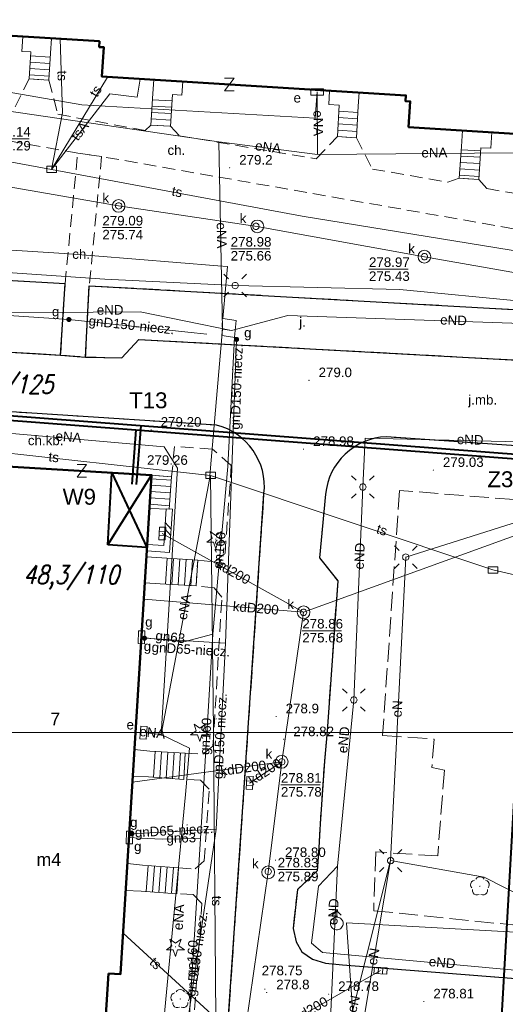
# Model space of a CAD drawing. Extents: x 0 to 6569664, y 0 to 5584502.
# Tile 34 of 64: x 6568507 to 6568546, y 5583979 to 5584056. Entities that reach past the tile are written whole.
import ezdxf
from ezdxf.enums import TextEntityAlignment as Align

# ---------------------------------------------------------------- set-up
doc = ezdxf.new("R2010")
doc.units = 0
doc.header["$PDSIZE"] = 0.75
for name, pattern in [('GAK', [3.5, 2, -0.7, 0.1, -0.7]), ('PRZER2-1', [1.5, 1, -0.5]), ('PRZER3-1', [2, 1.5, -0.5])]:
    doc.linetypes.add(name, pattern=pattern)
doc.layers.get('0').update_dxf_attribs({"linetype": 'CONTINUOUS'})
doc.layers.get('Defpoints').update_dxf_attribs({"linetype": 'CONTINUOUS'})
for name, color, linetype, lineweight in [('alarm', 51, 'CONTINUOUS', 50), ('EGBS', 7, 'CONTINUOUS', 18), ('EGBU', 7, 'CONTINUOUS', 50), ('EGBU_O', 7, 'CONTINUOUS', 50), ('GEPADR_O', 7, 'CONTINUOUS', 18), ('GEPPHC', 7, 'CONTINUOUS', 18), ('GUPPRZ_O', 7, 'CONTINUOUS', 18), ('OTDN', 7, 'CONTINUOUS', 18), ('OTKC', 7, 'CONTINUOUS', 18), ('OTKC_O', 7, 'CONTINUOUS', 18), ('OTKJ', 7, 'CONTINUOUS', 18), ('OTKJ_O', 7, 'CONTINUOUS', 18), ('OTKK', 7, 'CONTINUOUS', 25), ('OTRN', 7, 'CONTINUOUS', 13), ('OTRN_O', 7, 'CONTINUOUS', 13), ('OTRS', 7, 'CONTINUOUS', 13), ('OTRS_O', 7, 'CONTINUOUS', 13), ('ramka sekcji', 7, 'CONTINUOUS', 18), ('siec', 7, 'GAK', 70), ('SUEO', 7, 'CONTINUOUS', 18), ('SUPK', 7, 'CONTINUOUS', 18), ('SUPW', 7, 'CONTINUOUS', 18), ('SUPW_O', 7, 'CONTINUOUS', 18)]:
    doc.layers.add(name, color=color, linetype=linetype, lineweight=lineweight)
for name, color, linetype, lineweight, true_color in [('OTZG', 7, 'CONTINUOUS', 18, 0x008000), ('OTZL', 7, 'CONTINUOUS', 18, 0x008000), ('SUEP', 1, 'CONTINUOUS', 18, 0xff0000), ('SUEP_O', 1, 'CONTINUOUS', 18, 0xff0000), ('SUES', 1, 'CONTINUOUS', 18, 0xff0000), ('SUES_O', 1, 'CONTINUOUS', 18, 0xff0000), ('SUGP', 7, 'CONTINUOUS', 18, 0xbfbf00), ('SUGP_O', 7, 'CONTINUOUS', 18, 0xbfbf00), ('SUGS', 7, 'CONTINUOUS', 18, 0xbfbf00), ('SUGS_O', 7, 'CONTINUOUS', 18, 0xbfbf00), ('SUGU', 7, 'CONTINUOUS', 18, 0xbfbf00), ('SUGU_O', 7, 'CONTINUOUS', 18, 0xbfbf00), ('SUGW', 7, 'CONTINUOUS', 18, 0xbfbf00), ('SUGW_O', 7, 'CONTINUOUS', 18, 0xbfbf00), ('SUKK', 7, 'CONTINUOUS', 18, 0x803300), ('SUKP', 7, 'CONTINUOUS', 18, 0x803300), ('SUKP_O', 7, 'CONTINUOUS', 18, 0x803300), ('SUTP', 7, 'CONTINUOUS', 18, 0xff9100), ('SUTP_O', 7, 'CONTINUOUS', 18, 0xff9100), ('SUWH', 5, 'CONTINUOUS', 18, 0x0000ff), ('SUWP', 5, 'CONTINUOUS', 18, 0x0000ff)]:
    doc.layers.add(name, color=color, linetype=linetype, lineweight=lineweight, true_color=true_color)
doc.styles.add('Arial', font='arial.ttf')
doc.styles.add('GEO-INFO', font='arial.ttf')
doc.styles.add('UZBROJENIE', font='SIMPLEX.shx', dxfattribs={"width": 0.8, "oblique": 15.00003, "height": 0.9})
doc.dimstyles.get("Standard").update_dxf_attribs({"dimtxt": 0.18, "dimasz": 0.18, "dimexe": 0.18, "dimexo": 0.0625, "dimgap": 0.09, "dimtad": 0, "dimtih": 1, "dimtoh": 1, "dimdec": 4, "dimzin": 0, "dimdsep": 46, "dimtxsty": 'Standard', "dimcen": 0.09, "dimadec": 0, "dimazin": 0, "dimtfac": 1, "dimtdec": 4, "dimtofl": 0, "dimtmove": 0, "dimatfit": 3, "dimfxl": 0, "dimtolj": 1, "dimtzin": 0, "dimarcsym": 0})

# ---------------------------------------------------------------- blocks, each defined once
blk = doc.blocks.new('D_GSPRDL1')
blk.add_hatch(color=0).paths.add_polyline_path([(0, -0.045), (0.013906, -0.042798), (0.02645, -0.036406), (0.036406, -0.02645), (0.042798, -0.013906), (0.045, 0), (0.042798, 0.013906), (0.036406, 0.02645), (0.02645, 0.036406), (0.013906, 0.042798), (0, 0.045), (-0.013906, 0.042798), (-0.02645, 0.036406), (-0.036406, 0.02645), (-0.042798, 0.013906), (-0.045, 0), (-0.042798, -0.013906), (-0.036406, -0.02645), (-0.02645, -0.036406), (-0.013906, -0.042798)])
at = {"color": 0}
for points in [[(-0.635969, -0.134326), (-0.70458, -0.024001), (-0.731429, 0.103115), (-0.713292, 0.231763), (-0.652348, 0.346501), (-0.55591, 0.433559), (-0.435555, 0.482485)], [(-0.324277, 0.563333), (-0.240553, 0.662679), (-0.127956, 0.727494), (0, 0.75), (0.127956, 0.727494), (0.240553, 0.662679), (0.324277, 0.563333)], [(0.435555, 0.482485), (0.55591, 0.433559), (0.652348, 0.346501), (0.713292, 0.231763), (0.731429, 0.103115), (0.70458, -0.024001), (0.635969, -0.134326)], [(-0.068773, -0.646351), (-0.194901, -0.677512), (-0.324092, -0.663766), (-0.440839, -0.606763), (-0.531129, -0.513345), (-0.584125, -0.394725), (-0.593465, -0.265141)], [(0.593465, -0.265141), (0.584125, -0.394725), (0.531129, -0.513345), (0.440839, -0.606763), (0.324092, -0.663766), (0.194901, -0.677512), (0.068773, -0.646351)]]:
    blk.add_lwpolyline(points, dxfattribs=at)
blk = doc.blocks.new('D_GSPRDI1')
blk.add_hatch(color=0).paths.add_polyline_path([(0, -0.045), (0.013906, -0.042798), (0.02645, -0.036406), (0.036406, -0.02645), (0.042798, -0.013906), (0.045, 0), (0.042798, 0.013906), (0.036406, 0.02645), (0.02645, 0.036406), (0.013906, 0.042798), (0, 0.045), (-0.013906, 0.042798), (-0.02645, 0.036406), (-0.036406, 0.02645), (-0.042798, 0.013906), (-0.045, 0), (-0.042798, -0.013906), (-0.036406, -0.02645), (-0.02645, -0.036406), (-0.013906, -0.042798)])
at = {"color": 0}
blk.add_lwpolyline([(0.272471, 0.088531), (0.713338, -0.231778), (0.168396, -0.231778), (0, -0.750048), (-0.168396, -0.231778), (-0.713338, -0.231778), (-0.272471, 0.088531), (-0.440867, 0.606801), (0, 0.286493), (0.440867, 0.606801)], close=True, dxfattribs=at)
blk = doc.blocks.new('D_GSPWPN1')
blk.add_hatch(color=0).paths.add_polyline_path([(-0.045, 0), (-0.043467, -0.011647), (-0.038971, -0.0225), (-0.03182, -0.03182), (-0.0225, -0.038971), (-0.011647, -0.043467), (0, -0.045), (0.011647, -0.043467), (0.0225, -0.038971), (0.03182, -0.03182), (0.038971, -0.0225), (0.043467, -0.011647), (0.045, 0), (0.043467, 0.011647), (0.038971, 0.0225), (0.03182, 0.03182), (0.0225, 0.038971), (0.011647, 0.043467), (0, 0.045), (-0.011647, 0.043467), (-0.0225, 0.038971), (-0.03182, 0.03182), (-0.038971, 0.0225), (-0.043467, 0.011647)])
blk = doc.blocks.new('D_GSPWPS1')
blk.add_hatch(color=0).paths.add_polyline_path([(-0.045, 0), (-0.043467, -0.011647), (-0.038971, -0.0225), (-0.03182, -0.03182), (-0.0225, -0.038971), (-0.011647, -0.043467), (0, -0.045), (0.011647, -0.043467), (0.0225, -0.038971), (0.03182, -0.03182), (0.038971, -0.0225), (0.043467, -0.011647), (0.045, 0), (0.043467, 0.011647), (0.038971, 0.0225), (0.03182, 0.03182), (0.0225, 0.038971), (0.011647, 0.043467), (0, 0.045), (-0.011647, 0.043467), (-0.0225, 0.038971), (-0.03182, 0.03182), (-0.038971, 0.0225), (-0.043467, 0.011647)])
blk = doc.blocks.new('D_GUPIKP1_3')
at = {"color": 0}
blk.add_lwpolyline([(0.375, -0.25), (-0.375, -0.25), (-0.375, 0.25), (0.375, 0.25)], close=True, dxfattribs=at)
blk = doc.blocks.new('D_GUPESE1')
at = {"color": 0}
blk.add_lwpolyline([(-0.5, -0.25), (-0.5, 0.25), (0.5, 0.25), (0.5, -0.25)], close=True, dxfattribs=at)
blk = doc.blocks.new('D_GUPIWZ1_1')
at = {"color": 0}
blk.add_lwpolyline([(0, 0.25), (0.064705, 0.241481), (0.125, 0.216506), (0.176777, 0.176777), (0.216506, 0.125), (0.241481, 0.064705), (0.25, 0), (0.241481, -0.064705), (0.216506, -0.125), (0.176777, -0.176777), (0.125, -0.216506), (0.064705, -0.241481), (0, -0.25), (-0.064705, -0.241481), (-0.125, -0.216506), (-0.176777, -0.176777), (-0.216506, -0.125), (-0.241481, -0.064705), (-0.25, 0), (-0.241481, 0.064705), (-0.216506, 0.125), (-0.176777, 0.176777), (-0.125, 0.216506), (-0.064705, 0.241481)], close=True, dxfattribs=at)
blk = doc.blocks.new('D_GUPKKS1')
at = {"color": 0}
blk.add_lwpolyline([(0.5, -0.25), (-0.5, -0.25), (-0.5, 0.25), (0.5, 0.25)], close=True, dxfattribs=at)
for points in [[(-0.175, -0.25), (-0.175, 0.25)], [(0.175, -0.25), (0.175, 0.25)]]:
    blk.add_lwpolyline(points, dxfattribs=at)
blk = doc.blocks.new('D_GUPWDT1')
at = {"color": 0}
for points in [[(-0.353553, 0.646447), (0, 1), (0.353553, 0.646447)], [(0, 0.5), (0, 1)]]:
    blk.add_lwpolyline(points, dxfattribs=at)
blk.add_lwpolyline([(0, 0.5), (0.086824, 0.492404), (0.17101, 0.469846), (0.25, 0.433013), (0.321394, 0.383022), (0.383022, 0.321394), (0.433013, 0.25), (0.469846, 0.17101), (0.492404, 0.086824), (0.5, 0), (0.492404, -0.086824), (0.469846, -0.17101), (0.433013, -0.25), (0.377875, -0.32743), (0.309079, -0.393027), (0.229113, -0.444418), (0.140866, -0.479746), (0.047528, -0.497736), (-0.047528, -0.497736), (-0.140866, -0.479746), (-0.229113, -0.444418), (-0.309079, -0.393027), (-0.377875, -0.32743), (-0.433013, -0.25), (-0.4725, -0.163534), (-0.494911, -0.071157), (-0.499434, 0.023791), (-0.485906, 0.117879), (-0.454816, 0.207708), (-0.407288, 0.290028), (-0.34504, 0.361867), (-0.27032, 0.420627), (-0.185831, 0.464184), (-0.094626, 0.490964)], close=True, dxfattribs=at)
blk = doc.blocks.new('D_GUPGSG1')
at = {"color": 0}
blk.add_lwpolyline([(-0.5, -0.25), (-0.5, 0.25), (0.5, 0.25), (0.5, -0.25)], close=True, dxfattribs=at)
blk = doc.blocks.new('D_GUPGZA1')
blk.add_hatch(color=0).paths.add_polyline_path([(-0.2, 0), (-0.193185, -0.051764), (-0.173205, -0.1), (-0.141421, -0.141421), (-0.1, -0.173205), (-0.051764, -0.193185), (0, -0.2), (0.051764, -0.193185), (0.1, -0.173205), (0.141421, -0.141421), (0.173205, -0.1), (0.193185, -0.051764), (0.2, 0), (0.193185, 0.051764), (0.173205, 0.1), (0.141421, 0.141421), (0.1, 0.173205), (0.051764, 0.193185), (0, 0.2), (-0.051764, 0.193185), (-0.1, 0.173205), (-0.141421, 0.141421), (-0.173205, 0.1), (-0.193185, 0.051764)])
blk = doc.blocks.new('D_GUPGUT1')
blk.add_hatch(color=0).paths.add_polyline_path([(-0.2, 0), (-0.193185, -0.051764), (-0.173205, -0.1), (-0.141421, -0.141421), (-0.1, -0.173205), (-0.051764, -0.193185), (0, -0.2), (0.051764, -0.193185), (0.1, -0.173205), (0.141421, -0.141421), (0.173205, -0.1), (0.193185, -0.051764), (0.2, 0), (0.193185, 0.051764), (0.173205, 0.1), (0.141421, 0.141421), (0.1, 0.173205), (0.051764, 0.193185), (0, 0.2), (-0.051764, 0.193185), (-0.1, 0.173205), (-0.141421, 0.141421), (-0.173205, 0.1), (-0.193185, 0.051764)])
blk = doc.blocks.new('D_GEPPHC1')
at = {"color": 0}
blk.add_lwpolyline([(-0.375, 0.5), (0.375, 0.5), (-0.375, -0.5), (0.375, -0.5)], dxfattribs=at)
blk = doc.blocks.new('D_ODTN_1')
at = {"color": 0}
for points in [[(-0.5, -0.25), (0, 0.25)], [(0, -0.25), (0.5, 0.25)]]:
    blk.add_lwpolyline(points, dxfattribs=at)
blk = doc.blocks.new('D_GSLDSO2')
at = {"color": 0}
blk.add_lwpolyline([(0, 0.25), (0, -0.25)], dxfattribs=at)
blk = doc.blocks.new('D_GUPELA2')
blk.add_hatch(color=0).paths.add_polyline_path([(-0.001087, 0.044987), (0.011881, 0.043403), (0.021281, 0.03965), (0.030065, 0.033482), (0.038133, 0.023893), (0.043117, 0.012881), (0.044986, 0.001113), (0.044323, -0.007777), (0.040557, -0.019497), (0.033417, -0.030138), (0.024849, -0.037517), (0.013788, -0.042836), (0.002013, -0.044955), (-0.00982, -0.043916), (-0.020466, -0.040077), (-0.029541, -0.033946), (-0.036867, -0.025804), (-0.04187, -0.01649), (-0.04461, -0.005909), (-0.044532, 0.006476), (-0.041285, 0.017903), (-0.034764, 0.028574), (-0.024479, 0.03776), (-0.013449, 0.042943)])
at = {"color": 0}
for points in [[(-0.883883, 0.883883), (-0.53033, 0.53033)], [(0.883883, 0.883883), (0.53033, 0.53033)], [(-0.883883, -0.883883), (-0.53033, -0.53033)], [(0.883883, -0.883883), (0.53033, -0.53033)]]:
    blk.add_lwpolyline(points, dxfattribs=at)
blk = doc.blocks.new('D_GUPELA1')
at = {"color": 0}
blk.add_lwpolyline([(0, 0.25), (0.064705, 0.241481), (0.125, 0.216506), (0.176777, 0.176777), (0.216506, 0.125), (0.241481, 0.064705), (0.25, 0), (0.241481, -0.064705), (0.216506, -0.125), (0.176777, -0.176777), (0.125, -0.216506), (0.064705, -0.241481), (0, -0.25), (-0.064705, -0.241481), (-0.125, -0.216506), (-0.176777, -0.176777), (-0.216506, -0.125), (-0.241481, -0.064705), (-0.25, 0), (-0.241481, 0.064705), (-0.216506, 0.125), (-0.176777, 0.176777), (-0.125, 0.216506), (-0.064705, 0.241481)], close=True, dxfattribs=at)
blk = doc.blocks.new('*D45')
at = {"layer": 'Defpoints', "color": 0}
for p in [(6568647.5, 5584150), (6568650, 5584150), (0, 0)]:
    blk.add_point(p, dxfattribs=at)
at = {"layer": 'ramka sekcji', "color": 0, "lineweight": -2}
blk.add_line((6568649.938, 5584150), (6568647.5, 5584150), dxfattribs=at)
at = {"layer": 'ramka sekcji', "color": 0, "insert": (6568644.106, 5584150), "char_height": 0.75, "attachment_point": 5, "style": 'GEO-INFO'}
blk.add_mtext('\\A1;5584150.0000', dxfattribs=at)
blk = doc.blocks.new('*D46')
at = {"layer": 'Defpoints', "color": 0}
for p in [(6568650, 5584152.5), (6568650, 5584150), (0, 0)]:
    blk.add_point(p, dxfattribs=at)
at = {"layer": 'ramka sekcji', "color": 0, "lineweight": -2}
blk.add_line((6568650, 5584150.062), (6568650, 5584152.5), dxfattribs=at)
at = {"layer": 'ramka sekcji', "color": 0, "insert": (6568650, 5584155.896), "char_height": 0.75, "attachment_point": 5, "rotation": 90, "style": 'GEO-INFO'}
blk.add_mtext('\\A1;6568650.0000', dxfattribs=at)

msp = doc.modelspace()

# ---------------------------------------------------------------- linework, layer by layer
at = {"layer": 'EGBS', "linetype": 'Continuous', "lineweight": 18, "elevation": 10.18}
for points in [[(6568509.78, 5584051.28), (6568508.23, 5584051.37), (6568508.36, 5584053.5), (6568507.66, 5584053.54), (6568507.74, 5584054.7), (6568509.98, 5584054.56), (6568509.91, 5584053.4)], [(6568519.34, 5584047.66), (6568517.8, 5584047.75), (6568517.96, 5584050.23), (6568518.03, 5584051.3), (6568520.31, 5584051.16), (6568520.24, 5584050.09), (6568519.49, 5584050.14)], [(6568533.95, 5584046.75), (6568532.46, 5584046.84), (6568532.61, 5584049.32), (6568531.78, 5584049.37), (6568531.85, 5584050.44), (6568534.17, 5584050.3), (6568534.1, 5584049.23)], [(6568543.58, 5584043.47), (6568542.04, 5584043.56), (6568542.2, 5584046.06), (6568542.28, 5584047.33), (6568544.59, 5584047.18), (6568544.51, 5584045.92), (6568543.74, 5584045.96)], [(6568517.85, 5584020.23), (6568519.43, 5584020.09), (6568519.24, 5584017.56), (6568517.69, 5584017.6)], [(6568521.48, 5584013.55), (6568521.37, 5584011.52), (6568518.52, 5584011.69), (6568517.32338, 5584011.76092), (6568517.45028, 5584013.80173), (6568518.67, 5584013.74)], [(6568520.5, 5583998.37), (6568520.38, 5583996.31), (6568517.61, 5583996.51), (6568516.37882, 5583996.57048), (6568516.50882, 5583998.66117), (6568517.72, 5583998.54)], [(6568519.97, 5583989.36), (6568519.84, 5583987.33), (6568517.03, 5583987.52), (6568515.81918, 5583987.5704), (6568515.95213, 5583989.7086), (6568517.15, 5583989.57)]]:
    msp.add_lwpolyline(points, close=True, dxfattribs=at)
for points in [[(6568508.34069, 5584053.18361), (6568509.89093, 5584053.08899)], [(6568508.31023, 5584052.68454), (6568509.86033, 5584052.58993)], [(6568508.24931, 5584051.68639), (6568509.79912, 5584051.5918)], [(6568508.27977, 5584052.18546), (6568509.82972, 5584052.09087)], [(6568517.92829, 5584049.73844), (6568519.45974, 5584049.63964)], [(6568517.8639, 5584048.74052), (6568519.39936, 5584048.64146)], [(6568517.8961, 5584049.23948), (6568519.42955, 5584049.14055)], [(6568532.58028, 5584048.82863), (6568534.07027, 5584048.73851)], [(6568517.83171, 5584048.24156), (6568519.36918, 5584048.14236)], [(6568532.51991, 5584047.83046), (6568534.0099, 5584047.74034)], [(6568532.55009, 5584048.32954), (6568534.04009, 5584048.23942)], [(6568532.48972, 5584047.33137), (6568533.97971, 5584047.24125)], [(6568542.18387, 5584045.80796), (6568543.7239, 5584045.7094)], [(6568542.12, 5584044.81), (6568543.65977, 5584044.71145)], [(6568542.15193, 5584045.30898), (6568543.69183, 5584045.21043)], [(6568542.08807, 5584044.31102), (6568543.62771, 5584044.21248)], [(6568542.05613, 5584043.81204), (6568543.59565, 5584043.71351)], [(6568519.40989, 5584019.82219), (6568517.8324, 5584019.94066)], [(6568519.37244, 5584019.3236), (6568517.80203, 5584019.44153)], [(6568519.29756, 5584018.3264), (6568517.7413, 5584018.44328)], [(6568519.335, 5584018.825), (6568517.77167, 5584018.9424)], [(6568519.26011, 5584017.82781), (6568517.71094, 5584017.94415)], [(6568518.94677, 5584011.66454), (6568519.06896, 5584013.71302)], [(6568519.44589, 5584011.63477), (6568519.56784, 5584013.67929)], [(6568519.945, 5584011.605), (6568520.06672, 5584013.64556)], [(6568520.44411, 5584011.57523), (6568520.56559, 5584013.61183)], [(6568520.94323, 5584011.54546), (6568521.06447, 5584013.5781)], [(6568517.9976, 5583996.48201), (6568518.14431, 5583998.51405)], [(6568518.4963, 5583996.44601), (6568518.64341, 5583998.48353)], [(6568518.995, 5583996.41), (6568519.14251, 5583998.45301)], [(6568519.4937, 5583996.37399), (6568519.64161, 5583998.42249)], [(6568519.9924, 5583996.33799), (6568520.14071, 5583998.39197)], [(6568517.43728, 5583987.49246), (6568517.57561, 5583989.53831)], [(6568517.93614, 5583987.45873), (6568518.07424, 5583989.50117)], [(6568518.435, 5583987.425), (6568518.57287, 5583989.46404)], [(6568518.93386, 5583987.39127), (6568519.0715, 5583989.42691)], [(6568519.43272, 5583987.35754), (6568519.57013, 5583989.38978)]]:
    msp.add_lwpolyline(points, dxfattribs=at)
at = {"layer": 'EGBU', "linetype": 'Continuous', "lineweight": 50, "elevation": 10.18}
for points in [[(6568538.88, 5584058.9), (6568551.23977, 5584058.15147), (6568550.55602, 5584046.80178), (6568538.05, 5584047.59), (6568538.18, 5584049.61), (6568537.82, 5584049.62), (6568537.84, 5584050.07), (6568513.95, 5584051.55), (6568514.1, 5584053.87), (6568513.74, 5584053.88), (6568513.76, 5584054.33), (6568489.68, 5584055.82), (6568490.4, 5584067.33), (6568514.76, 5584065.82), (6568514.59, 5584063.04), (6568539.04, 5584061.52)], [(6568514.47, 5583981.05), (6568513.06, 5583958.91), (6568501.71, 5583959.62), (6568503.05, 5583981.54), (6568504.04, 5583981.61), (6568506.51, 5584020.9), (6568517.85, 5584020.23), (6568515.41, 5583980.99)]]:
    msp.add_lwpolyline(points, close=True, dxfattribs=at)
at = {"layer": 'GUPPRZ_O', "linetype": 'Continuous', "lineweight": 13, "elevation": 10.8, "flags": 128}
for points in [[(6568505.16093, 5584046.66854), (6568508.24093, 5584046.66854)], [(6568513.98783, 5584039.68058), (6568517.06783, 5584039.68058)], [(6568524.07222, 5584038.01998), (6568527.15222, 5584038.01998)], [(6568534.94144, 5584036.41908), (6568538.02144, 5584036.41908)], [(6568529.69937, 5584008.00155), (6568532.77937, 5584008.00155)], [(6568528.02069, 5583995.88208), (6568531.10069, 5583995.88208)], [(6568527.76924, 5583989.22429), (6568530.84924, 5583989.22429)]]:
    msp.add_lwpolyline(points, dxfattribs=at)
at = {"layer": 'OTDN', "linetype": 'Continuous', "lineweight": 18, "elevation": 10.18}
for points in [[(6568517.51349, 5584014.78007), (6568518.80652, 5584014.68738), (6568518.99051, 5584017.57589)], [(6568517.47773, 5584014.28135), (6568519.27348, 5584014.15262), (6568519.48949, 5584017.54411)]]:
    msp.add_lwpolyline(points, dxfattribs=at)
at = {"layer": 'OTKC', "linetype": 'PRZER2-1', "lineweight": 18, "elevation": 10.18}
for points in [[(6568507.13, 5584049.18), (6568508.23, 5584051.37), (6568509.78, 5584051.28), (6568510.49, 5584048.59), (6568517.36, 5584047.32), (6568517.8, 5584047.75), (6568519.34, 5584047.66), (6568520.02, 5584046.91), (6568530.8, 5584045.09), (6568532.46, 5584046.84), (6568533.95, 5584046.75), (6568535.21, 5584044.29), (6568541.13, 5584043.25), (6568542.04, 5584043.56), (6568543.58, 5584043.47), (6568544.19, 5584042.76), (6568551.15, 5584041.54)], [(6568550.73, 5584038.82), (6568513.93, 5584045.27), (6568512.05, 5584045.54), (6568488.47, 5584049.72)], [(6568521.12, 5583976.71), (6568521.81, 5583986.56), (6568521.12, 5583987.26), (6568519.84, 5583987.33), (6568519.97, 5583989.36), (6568521.27, 5583989.27), (6568522, 5583989.91), (6568522.39, 5583995.55), (6568521.7, 5583996.26), (6568520.38, 5583996.31), (6568520.5, 5583998.37), (6568521.89, 5583998.29), (6568522.68, 5583998.92), (6568523.38, 5584010.63), (6568522.77, 5584011.37), (6568521.37, 5584011.52), (6568521.48, 5584013.55), (6568522.81, 5584013.41), (6568523.63, 5584014.07), (6568524.12, 5584020.99), (6568522.65, 5584022.27), (6568519.66, 5584022.49), (6568519.43, 5584020.09), (6568517.85, 5584020.23), (6568506.51, 5584020.9)]]:
    msp.add_lwpolyline(points, dxfattribs=at)
msp.add_lwpolyline([(6568510.71, 5584029.67), (6568511.06, 5584035.27), (6568512.05, 5584045.54), (6568513.93, 5584045.27), (6568512.96, 5584035.12), (6568512.67, 5584029.51)], close=True, dxfattribs=at)
msp.add_lwpolyline([(6568495.52, 5584025.94), (6568522.95, 5584024.16, -0.3744978), (6568526.69, 5584018.78), (6568525.11, 5583995.29), (6568524.46, 5583985.77), (6568522.99, 5583964.31)], format="xyb", dxfattribs=at)
at = {"layer": 'OTKJ', "linetype": 'PRZER3-1', "lineweight": 18, "elevation": 10.18}
for points in [[(6568490.79, 5584030.85), (6568489.55, 5584031.23), (6568489.85, 5584036.48), (6568511.06, 5584035.27), (6568510.71, 5584029.67)], [(6568512.96, 5584035.12), (6568546.76, 5584033.22), (6568546.63, 5584029.95), (6568546.6, 5584029.27), (6568516.85, 5584030.89), (6568515.51, 5584029.44), (6568512.67, 5584029.51)]]:
    msp.add_lwpolyline(points, close=True, dxfattribs=at)
for points in [[(6568522.99, 5583964.31), (6568524.46, 5583985.77), (6568525.11, 5583995.29), (6568526.69, 5584018.78, 0.3744978), (6568522.95, 5584024.16), (6568495.52, 5584025.94), (6568492.35, 5584024.29), (6568491.46, 5584022.01), (6568490.79, 5584030.85), (6568510.71, 5584029.67), (6568512.67, 5584029.51), (6568515.51, 5584029.44), (6568516.85, 5584030.89), (6568546.6, 5584029.27)], [(6568548.4, 5584022.41), (6568536.32, 5584023.24, 0.37722054), (6568531.53, 5584018.73), (6568531.06, 5584013.72), (6568532.48, 5584011.91), (6568531.66, 5584000.1), (6568531.44, 5583997.75), (6568531.1, 5583992.81), (6568531, 5583990.93), (6568530.88, 5583989.12), (6568529.32, 5583987.65), (6568528.98, 5583984.6), (6568529.21, 5583983.55), (6568529.66, 5583982.77), (6568530.51, 5583982.19), (6568531.53, 5583981.88), (6568532.87, 5583981.73), (6568552.45, 5583980.18)], [(6568552.45, 5583980.18), (6568532.87, 5583981.73), (6568531.53, 5583981.88), (6568530.51, 5583982.19), (6568529.66, 5583982.77), (6568529.21, 5583983.55), (6568528.98, 5583984.6), (6568529.32, 5583987.65), (6568530.88, 5583989.12), (6568531, 5583990.93), (6568531.1, 5583992.81), (6568531.44, 5583997.75), (6568531.66, 5584000.1), (6568532.48, 5584011.91), (6568531.06, 5584013.72), (6568531.53, 5584018.73, -0.37722054), (6568536.32, 5584023.24), (6568548.4, 5584022.41)]]:
    msp.add_lwpolyline(points, format="xyb", dxfattribs=at)
msp.add_lwpolyline([(6568548.35, 5584018.14), (6568537.34, 5584019.03), (6568536.01, 5583999.76), (6568540.05, 5583999.48), (6568539.88, 5583997.24), (6568540.87, 5583997.05), (6568540.34, 5583990.3), (6568535.48, 5583990.61), (6568535.31, 5583985.99), (6568551.36, 5583984.35)], dxfattribs=at)
at = {"layer": 'OTKK', "linetype": 'Continuous', "lineweight": 25, "elevation": 10.18}
for points in [[(6568486.02, 5584055.87), (6568488.46, 5584052.49), (6568488.47, 5584049.72), (6568488.05, 5584034.23), (6568488.7, 5584032.06), (6568489.55, 5584031.23), (6568490.79, 5584030.85), (6568510.71, 5584029.67), (6568512.67, 5584029.51), (6568515.51, 5584029.44), (6568516.85, 5584030.89), (6568546.6, 5584029.27)], [(6568510.71, 5584029.67), (6568511.06, 5584035.27), (6568489.85, 5584036.48), (6568489.55, 5584031.23)], [(6568512.67, 5584029.51), (6568512.96, 5584035.12), (6568546.76, 5584033.22), (6568546.63, 5584029.95), (6568546.6, 5584029.27)]]:
    msp.add_lwpolyline(points, dxfattribs=at)
msp.add_lwpolyline([(6568491.46, 5584022.01), (6568484.15, 5583957.94), (6568483.98, 5583956.41), (6568482.65, 5583944.47, 0.30093923), (6568486.4, 5583941.41), (6568490.8, 5583941.07), (6568504.52, 5583940.09), (6568516.6, 5583939.33), (6568518.1, 5583939.57), (6568519.45, 5583940.18), (6568520.51, 5583941.04), (6568521.12, 5583942.1), (6568521.54, 5583943.5), (6568521.72, 5583944.8), (6568522.35, 5583954.37), (6568522.99, 5583964.31), (6568524.46, 5583985.77), (6568525.11, 5583995.29), (6568526.69, 5584018.78, 0.3744978), (6568522.95, 5584024.16), (6568495.52, 5584025.94), (6568492.35, 5584024.29)], format="xyb", close=True, dxfattribs=at)
msp.add_lwpolyline([(6568548.4, 5584022.41), (6568536.32, 5584023.24, 0.37722054), (6568531.53, 5584018.73), (6568531.06, 5584013.72), (6568532.48, 5584011.91), (6568531.66, 5584000.1), (6568531.44, 5583997.75), (6568531.1, 5583992.81), (6568531, 5583990.93), (6568530.88, 5583989.12), (6568529.32, 5583987.65), (6568528.98, 5583984.6), (6568529.21, 5583983.55), (6568529.66, 5583982.77), (6568530.51, 5583982.19), (6568531.53, 5583981.88), (6568532.87, 5583981.73), (6568552.45, 5583980.18)], format="xyb", dxfattribs=at)
at = {"layer": 'ramka sekcji'}
msp.add_line((6568676.7409, 5584000), (6568400, 5584000), dxfattribs=at)
at = {"layer": 'siec', "linetype": 'ByBlock', "lineweight": 40}
for p, q in [((6568481.69841, 5584026.47011), (6568547.83264, 5584021.4074)), ((6568482.06846, 5584026.79561), (6568548.20269, 5584021.73291)), ((6568516.32142, 5584019.51142), (6568516.6493, 5584023.79455)), ((6568516.6704, 5584019.4847), (6568517.02521, 5584024.11961)), ((6568547.83264, 5584021.4074), (6568545.14073, 5583973.84695)), ((6568514.40492, 5584014.74869), (6568514.73963, 5584020.41377)), ((6568514.40492, 5584014.74869), (6568517.85, 5584020.23)), ((6568514.73963, 5584020.41377), (6568517.49561, 5584014.53071)), ((6568517.49561, 5584014.53071), (6568514.40492, 5584014.74869))]:
    msp.add_line(p, q, dxfattribs=at)
at = {"layer": 'SUEP', "linetype": 'Continuous', "lineweight": 18, "elevation": 10.14}
for points in [[(6568400.12745, 5584159.85225), (6568398.01241, 5584099.73035), (6568466.01071, 5584095.59619), (6568465.51432, 5584078.24845), (6568463.88823, 5584056.21578), (6568488.56528, 5584053.48354), (6568512.37059, 5584049.32995), (6568530.71554, 5584048.27624), (6568530.87, 5584050.35)], [(6568480.29494, 5584052.68691), (6568523.12866, 5584046.43834)], [(6568530.87, 5584050.35), (6568530.88244, 5584045.42914)], [(6568523.43767, 5584031.70264), (6568523.12866, 5584046.43834), (6568530.88244, 5584045.42914)], [(6568530.88244, 5584045.42914), (6568552.48145, 5584045.61649)], [(6568536.64, 5583989.93), (6568537.83, 5584013.78), (6568549.84, 5584017.57), (6568547.14, 5584033.87), (6568537.37, 5584034.81), (6568524.43, 5584035.13), (6568514.18, 5584035.63), (6568502.69, 5584036.42), (6568489.55, 5584040.78)], [(6568493.58837, 5584034.7328), (6568502.18308, 5584032.96437), (6568516.95644, 5584033.07193), (6568524.13002, 5584031.60009)], [(6568524.13002, 5584031.60009), (6568528.57336, 5584032.78612), (6568554.58974, 5584031.87559), (6568551.16956, 5584029.77536), (6568551.13923, 5584022.74142), (6568534.64093, 5584023.13487), (6568534.45863, 5584019.29477), (6568533.75024, 5584002.55574), (6568532.4686, 5583989.49906)], [(6568518.60907, 5583999.83648), (6568522.40089, 5584019.8869), (6568523.43767, 5584031.70264)], [(6568523.43767, 5584031.70264), (6568524.13002, 5584031.60009)], [(6568482.68307, 5584024.47326), (6568485.66987, 5584023.63391), (6568492.79619, 5584024.73582), (6568518.83744, 5584022.46118), (6568519.89938, 5584020.76474), (6568518.60907, 5583999.83648)], [(6568518.60907, 5583999.83648), (6568517.22, 5583999.99)], [(6568518.60907, 5583999.83648), (6568520.83, 5583998.76), (6568520.53, 5583995.13), (6568519.14, 5583980.7), (6568518.11, 5583969.92), (6568519.23, 5583969.26), (6568527.92, 5583968.64), (6568529.38, 5583967.43), (6568529.82, 5583966.17), (6568530.27, 5583964.83), (6568532.9, 5583963.46), (6568543.56, 5583962.91)], [(6568536.64, 5583989.93), (6568543.98, 5583988.64), (6568550.85, 5583985.14), (6568570.3, 5583980.4), (6568588.64, 5583981.51), (6568580.17, 5583991.92)], [(6568530.96, 5583967.36), (6568536.64, 5583989.93)], [(6568530.96, 5583967.36), (6568534.09, 5583974.82), (6568536.64, 5583989.93)], [(6568532.4686, 5583989.49906), (6568530.97261, 5583987.91986), (6568530.42349, 5583983.42643), (6568531.2818, 5583982.70943), (6568550.09461, 5583980.97071), (6568569.58345, 5583979.62172), (6568571.88718, 5583980.12145)], [(6568532.4686, 5583989.49906), (6568531.55446, 5583969.47191), (6568530.96, 5583967.36)]]:
    msp.add_lwpolyline(points, dxfattribs=at)
at = {"layer": 'SUGP', "linetype": 'Continuous', "lineweight": 18, "elevation": 10.14}
for points in [[(6568474.84, 5584039.64), (6568481.08, 5584039.51), (6568487.03, 5584039.18), (6568488.29, 5584039.04), (6568489.32, 5584038.97), (6568490.31, 5584038.89), (6568491.06, 5584038.84), (6568491.69, 5584038.81), (6568499.01, 5584038.42), (6568510.98, 5584037.64), (6568513.4, 5584037.46), (6568523.05, 5584036.69), (6568523.82, 5584036.62), (6568523.53, 5584033.4)], [(6568473.61261, 5584034.97458), (6568511.36, 5584032.46), (6568521.19, 5584031.42), (6568522.21, 5584031.3)], [(6568523.53, 5584033.4), (6568523.45, 5584032.55), (6568524.51, 5584032.37), (6568524.37, 5584031.07), (6568523.85, 5584020.92), (6568522.67, 5584007.72)], [(6568523.41, 5584032.21), (6568523.39, 5584031.89), (6568523.43, 5584031.81), (6568523.37, 5584031.2)], [(6568602.39468, 5584009.15947), (6568602.19592, 5584004.63958), (6568600.41988, 5583984.84924), (6568599.64462, 5583977.80473), (6568583.04064, 5583969.40812), (6568577.55835, 5583969.78749), (6568570.80786, 5583970.25352), (6568546.90448, 5583971.0015), (6568531.38191, 5583971.50148), (6568522.94, 5583973.07), (6568520.02153, 5583972.78616), (6568522.94278, 5583992.41225), (6568523.67456, 5584007.01875), (6568524.53384, 5584030.89757), (6568524.62, 5584031.05), (6568524.24, 5584031.08), (6568523.37, 5584031.2)], [(6568522.67, 5584007.72), (6568520.4, 5584007.12), (6568517.8, 5584007.4)], [(6568522.67, 5584007.72), (6568521.7, 5583991.67)], [(6568517.8, 5584007.4), (6568517.05747, 5584007.48459)], [(6568523.67456, 5584007.01875), (6568517.3, 5584007.41)], [(6568522.94278, 5583992.41225), (6568516.31, 5583992.04)], [(6568516.92, 5583991.7), (6568516.12, 5583991.74)], [(6568521.7, 5583991.67), (6568518.68, 5583991.61), (6568516.92, 5583991.7)], [(6568521.7, 5583991.67), (6568520.53, 5583972.77), (6568521.06, 5583972.71)]]:
    msp.add_lwpolyline(points, dxfattribs=at)
at = {"layer": 'SUKP', "linetype": 'Continuous', "lineweight": 18, "elevation": 10.14}
for points in [[(6568475.92724, 5583997.47087), (6568477.46079, 5584025.21789), (6568478.122, 5584037.99462), (6568478.85475, 5584047.16751), (6568493.64703, 5584044.91271), (6568504.50909, 5584043.26259), (6568515.26399, 5584041.39106), (6568526.1644, 5584039.77518), (6568539.29717, 5584037.40052), (6568557.51513, 5584034.18498)], [(6568522.02611, 5583955.92197), (6568524.9995, 5583975.07169), (6568527.01957, 5583989.00874), (6568528.08816, 5583997.69315), (6568529.79679, 5584009.44603), (6568556.63, 5584019.17)], [(6568518.7, 5584015.64), (6568529.79679, 5584009.44603)], [(6568517.24952, 5584010.48502), (6568529.79679, 5584009.44603)], [(6568516.36298, 5583996.09785), (6568528.08816, 5583997.69315)], [(6568525.56, 5583996.02), (6568528.08816, 5583997.69315)], [(6568535.85, 5583981.28), (6568524.9995, 5583975.07169)]]:
    msp.add_lwpolyline(points, dxfattribs=at)
at = {"layer": 'SUPK', "linetype": 'Continuous', "lineweight": 18, "elevation": 10.14}
for points in [[(6568515.26399, 5584040.89106, -1), (6568515.26399, 5584041.89106, -1)], [(6568526.1644, 5584039.27518, -1), (6568526.1644, 5584040.27518, -1)], [(6568539.29717, 5584036.90052, -1), (6568539.29717, 5584037.90052, -1)], [(6568529.79679, 5584008.94603, -1), (6568529.79679, 5584009.94603, -1)], [(6568528.08816, 5583997.19315, -1), (6568528.08816, 5583998.19315, -1)], [(6568527.01957, 5583988.50874, -1), (6568527.01957, 5583989.50874, -1)]]:
    msp.add_lwpolyline(points, format="xyb", close=True, dxfattribs=at)
at = {"layer": 'SUTP', "linetype": 'Continuous', "lineweight": 18, "elevation": 10.14}
for points in [[(6568510.66993, 5584054.5212), (6568510.85235, 5584048.71934), (6568509.99578, 5584044.25895)], [(6568509.99578, 5584044.25895), (6568514.40003, 5584051.52212)], [(6568516.9478, 5584051.36428), (6568516.72297, 5584049.94608), (6568514.56956, 5584050.19835), (6568509.99578, 5584044.25895)], [(6568548.21798, 5584037.55993), (6568529.69768, 5584040.57953), (6568509.99578, 5584044.25895), (6568479.91197, 5584049.81175), (6568480.34103, 5584041.89766), (6568479.83245, 5584035.42361), (6568481.1932, 5584021.25504)], [(6568481.1932, 5584021.25504), (6568494.83921, 5584017.53158), (6568497.83387, 5584022.92759), (6568522.49483, 5584020.20214)], [(6568522.49483, 5584020.20214), (6568544.68411, 5584012.78347), (6568551.1538, 5584011.29372), (6568572.84344, 5584006.63784), (6568605.56024, 5584002.57709)], [(6568561.0718, 5583968.83921), (6568545.79635, 5583970.80353), (6568522.90668, 5583977.55011), (6568522.71509, 5584000.16941), (6568522.49483, 5584020.20214)], [(6568515.61192, 5583984.23724), (6568522.90668, 5583977.55011)]]:
    msp.add_lwpolyline(points, dxfattribs=at)
at = {"layer": 'SUWP', "linetype": 'Continuous', "lineweight": 18, "elevation": 10.14}
msp.add_lwpolyline([(6568533.83236, 5583975.62074), (6568533.16408, 5583985.03832), (6568559.28195, 5583983.59964), (6568580.30141, 5584003.86768)], dxfattribs=at)

# ---------------------------------------------------------------- block references
at = {"layer": 'GEPPHC', "linetype": 'Continuous', "lineweight": 18}
for p in [(6568523.97394, 5584050.93257, 10.24), (6568512.37474, 5584020.5743, 10.24)]:
    msp.add_blockref('D_GEPPHC1', p, dxfattribs=at)
at = {"layer": 'OTDN', "linetype": 'Continuous', "lineweight": 18}
for name, p, rotation in [('D_GSLDSO2', (6568519.24, 5584017.56, 10.18), 86.3555104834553), ('D_ODTN_1', (6568519.14, 5584015.99, 10.18), 86.35551048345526), ('D_ODTN_1', (6568519.14, 5584015.99, 10.18), 86.35551048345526), ('D_GSLDSO2', (6568517.49561, 5584014.53071, 10.18), 355.8996652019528)]:
    msp.add_blockref(name, p, dxfattribs=dict(at, rotation=rotation))
at = {"layer": 'OTRN', "linetype": 'Continuous', "lineweight": 13}
for p in [(6568523.99, 5584044.39, 10.08), (6568530.23, 5584027.68, 10.08), (6568527.64, 5584001.26, 10.08), (6568526.9, 5583979.57, 10.08)]:
    msp.add_blockref('D_GSPWPN1', p, dxfattribs=at)
at = {"layer": 'OTRS', "linetype": 'Continuous', "lineweight": 13}
for p in [(6568517.82, 5584023.79, 10.08), (6568529.8, 5584022.27, 10.08), (6568516.75, 5584020.79, 10.08), (6568540, 5584020.62, 10.08), (6568528.24, 5583999.46, 10.08), (6568527.59, 5583989.96, 10.08), (6568526.76, 5583979.82, 10.08), (6568531.77, 5583979.43, 10.08), (6568539.25, 5583978.85, 10.08)]:
    msp.add_blockref('D_GSPWPS1', p, dxfattribs=at)
at = {"layer": 'OTZG', "linetype": 'Continuous', "lineweight": 18}
for p in [(6568522.9, 5584015.19, 10.12), (6568521.64, 5584000.05, 10.12), (6568519.73, 5583983.15, 10.12)]:
    msp.add_blockref('D_GSPRDI1', p, dxfattribs=at)
at = {"layer": 'OTZL', "linetype": 'Continuous', "lineweight": 18}
for p in [(6568543.66, 5583987.91, 10.12), (6568520.11, 5583979.05, 10.12)]:
    msp.add_blockref('D_GSPRDL1', p, dxfattribs=at)
at = {"layer": 'SUEO', "linetype": 'Continuous', "lineweight": 18}
for name, p in [('D_GUPELA2', (6568524.43, 5584035.13, 10.15)), ('D_GUPELA1', (6568524.43, 5584035.13, 10.16)), ('D_GUPELA2', (6568534.45863, 5584019.29477, 10.15)), ('D_GUPELA1', (6568534.45863, 5584019.29477, 10.16)), ('D_GUPELA2', (6568537.83, 5584013.78, 10.15)), ('D_GUPELA1', (6568537.83, 5584013.78, 10.16)), ('D_GUPELA2', (6568533.75024, 5584002.55574, 10.15)), ('D_GUPELA1', (6568533.75024, 5584002.55574, 10.16)), ('D_GUPELA2', (6568536.64, 5583989.93, 10.15)), ('D_GUPELA1', (6568536.64, 5583989.93, 10.16))]:
    msp.add_blockref(name, p, dxfattribs=at)
at = {"layer": 'SUES', "linetype": 'Continuous', "lineweight": 18}
msp.add_blockref('D_GUPESE1', (6568530.87, 5584050.35, 10.16), dxfattribs=at)
at = {"layer": 'SUES', "linetype": 'Continuous', "lineweight": 18, "rotation": 86.18861715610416}
msp.add_blockref('D_GUPESE1', (6568517.22, 5583999.99, 10.16), dxfattribs=at)
at = {"layer": 'SUGS', "linetype": 'Continuous', "lineweight": 18}
for p, rotation in [((6568517.05747, 5584007.48459, 10.16), 268.9308543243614), ((6568516.12, 5583991.74, 10.16), 268.9227673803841)]:
    msp.add_blockref('D_GUPGSG1', p, dxfattribs=dict(at, rotation=rotation))
at = {"layer": 'SUGU', "linetype": 'Continuous', "lineweight": 18}
msp.add_blockref('D_GUPGUT1', (6568524.53384, 5584030.89757, 10.16), dxfattribs=at)
at = {"layer": 'SUGW', "linetype": 'Continuous', "lineweight": 18}
for p in [(6568511.36, 5584032.46, 10.16), (6568517.3, 5584007.41, 10.16), (6568516.31, 5583992.04, 10.16)]:
    msp.add_blockref('D_GUPGZA1', p, dxfattribs=at)
at = {"layer": 'SUKK', "linetype": 'Continuous', "lineweight": 18}
for p, rotation in [((6568518.7, 5584015.64, 10.16), 88.19090077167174), ((6568525.56, 5583996.02, 10.16), 87.00359532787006), ((6568535.85, 5583981.28, 10.16), 356.0287615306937)]:
    msp.add_blockref('D_GUPKKS1', p, dxfattribs=dict(at, rotation=rotation))
at = {"layer": 'SUPK', "linetype": 'Continuous', "lineweight": 18}
for p in [(6568509.99578, 5584044.25895, 10.16), (6568522.49483, 5584020.20214, 10.16), (6568544.68411, 5584012.78347, 10.16)]:
    msp.add_blockref('D_GUPIKP1_3', p, dxfattribs=at)
at = {"layer": 'SUPW', "linetype": 'Continuous', "lineweight": 18}
for p in [(6568515.26399, 5584041.39106, 10.18), (6568526.05541, 5584039.79003, 10.18), (6568539.29717, 5584037.40052, 10.18), (6568529.79679, 5584009.44603, 10.18), (6568528.08816, 5583997.69315, 10.18), (6568527.01924, 5583989.06874, 10.18)]:
    msp.add_blockref('D_GUPIWZ1_1', p, dxfattribs=at)
at = {"layer": 'SUWH', "linetype": 'Continuous', "lineweight": 18}
msp.add_blockref('D_GUPWDT1', (6568532.41, 5583984.99, 10.16), dxfattribs=at)

# ---------------------------------------------------------------- texts
at = {"layer": 'alarm', "color": 0, "lineweight": 30, "style": 'UZBROJENIE', "oblique": 15.00003, "width": 0.8}
for s, p in [('60,3/125', (6568502.61573, 5584026.63814)), ('48,3/110', (6568507.78383, 5584011.67681))]:
    msp.add_text(s, height=1.44, dxfattribs=at).set_placement(p)
at = {"layer": 'alarm', "color": 0, "linetype": 'Continuous', "lineweight": 30, "style": 'GEO-INFO'}
for s, p in [('T13', (6568517.59652, 5584026.11128, 0.62)), ('Z35', (6568545.75114, 5584019.90609, 0.62)), ('W9', (6568512.17761, 5584018.52908, 0.62))]:
    msp.add_text(s, height=1.25, dxfattribs=at).set_placement(p, align=Align.MIDDLE)
at = {"layer": 'EGBU_O', "linetype": 'Continuous', "lineweight": 0, "style": 'Arial'}
msp.add_text('m4', height=1, dxfattribs=at).set_placement((6568509.78, 5583989.51755, 10.8), align=Align.CENTER)
at = {"layer": 'GEPADR_O', "linetype": 'Continuous', "lineweight": 0, "style": 'Arial'}
msp.add_text('7', height=1, dxfattribs=at).set_placement((6568509.8935, 5584000.55799, 10.8))
at = {"layer": 'GUPPRZ_O', "linetype": 'Continuous', "lineweight": 0, "style": 'Arial'}
for s, p in [('279.14', (6568505.16093, 5584046.84104, 10.8)), ('278.29', (6568505.16093, 5584045.74604, 10.8)), ('279.09', (6568513.98783, 5584039.85308, 10.8)), ('275.74', (6568513.98783, 5584038.75808, 10.8)), ('278.98', (6568524.07222, 5584038.19248, 10.8)), ('275.66', (6568524.07222, 5584037.09748, 10.8)), ('278.97', (6568534.94144, 5584036.59158, 10.8)), ('275.43', (6568534.94144, 5584035.49658, 10.8)), ('278.86', (6568529.69937, 5584008.17405, 10.8)), ('275.68', (6568529.69937, 5584007.07905, 10.8)), ('278.81', (6568528.02069, 5583996.05458, 10.8)), ('275.78', (6568528.02069, 5583994.95958, 10.8)), ('278.83', (6568527.76924, 5583989.39679, 10.8)), ('275.89', (6568527.76924, 5583988.30179, 10.8))]:
    msp.add_text(s, height=0.75, dxfattribs=at).set_placement(p)
at = {"layer": 'OTKC_O', "linetype": 'Continuous', "lineweight": 0, "style": 'Arial'}
for s, p in [('ch.', (6568519.805, 5584045.40023, 10.8)), ('ch.', (6568512.32, 5584037.22642, 10.8)), ('ch.kb.', (6568509.5319, 5584022.58262, 10.8))]:
    msp.add_text(s, height=0.75, dxfattribs=at).set_placement(p, align=Align.CENTER)
at = {"layer": 'OTKJ_O', "linetype": 'Continuous', "lineweight": 0, "style": 'Arial'}
for s, p in [('j.', (6568529.715, 5584031.89032, 10.8)), ('j.mb.', (6568543.87785, 5584025.77599, 10.8))]:
    msp.add_text(s, height=0.75, dxfattribs=at).set_placement(p, align=Align.CENTER)
at = {"layer": 'OTRN_O', "linetype": 'Continuous', "lineweight": 0, "style": 'Arial'}
for s, p in [('279.2', (6568524.74, 5584044.64, 10.8)), ('279.0', (6568530.98, 5584027.93, 10.8)), ('278.9', (6568528.39, 5584001.51, 10.8)), ('278.8', (6568527.65, 5583979.82, 10.8))]:
    msp.add_text(s, height=0.75, dxfattribs=at).set_placement(p)
at = {"layer": 'OTRS_O', "linetype": 'Continuous', "lineweight": 0, "style": 'Arial'}
for s, p in [('279.20', (6568518.57, 5584024.04, 10.8)), ('278.98', (6568530.55, 5584022.52, 10.8)), ('279.26', (6568517.5, 5584021.04, 10.8)), ('279.03', (6568540.75, 5584020.87, 10.8)), ('278.82', (6568528.99, 5583999.71, 10.8)), ('278.80', (6568528.34, 5583990.21, 10.8)), ('278.75', (6568526.50925, 5583980.91805, 10.8)), ('278.78', (6568532.52, 5583979.68, 10.8)), ('278.81', (6568540, 5583979.1, 10.8))]:
    msp.add_text(s, height=0.75, dxfattribs=at).set_placement(p)
at = {"layer": 'SUEP_O', "linetype": 'Continuous', "lineweight": 0, "style": 'Arial'}
for s, rotation, p in [('eNA', 270.1448317, (6568530.58274, 5584047.88883, 10.8)), ('eNA', 352.5842835, (6568526.96767, 5584045.64272, 10.8)), ('eNA', 0.4969819, (6568540.08265, 5584045.20536, 10.8)), ('eNA', 271.2013048, (6568522.98975, 5584039.06434, 10.8)), ('eND', 0.4171506, (6568514.60155, 5584032.84367, 10.8)), ('eND', 357.9955595, (6568541.57128, 5584032.03756, 10.8)), ('eNA', 355.0080444, (6568511.29877, 5584022.86539, 10.8)), ('eND', 358.6338914, (6568542.88308, 5584022.64475, 10.8)), ('eND', 87.5767028, (6568534.56529, 5584013.84967, 10.8)), ('eNA', 79.2910277, (6568520.79335, 5584009.80715, 10.8)), ('eN', 87.1435596, (6568537.52811, 5584001.84037, 10.8)), ('eNA', 353.6932219, (6568517.8823, 5583999.62154, 10.8)), ('eND', 84.3938074, (6568533.31969, 5583999.38513, 10.8)), ('eND', 87.3865504, (6568532.50571, 5583985.89337, 10.8)), ('eNA', 86.5394157, (6568520.3569, 5583985.46209, 10.8)), ('eN', 80.4208776, (6568535.65439, 5583982.32616, 10.8)), ('eND', 354.719585, (6568540.66119, 5583981.54784, 10.8)), ('eN', 75.8741846, (6568534.0846, 5583978.57338, 10.8))]:
    msp.add_text(s, height=0.75, rotation=rotation, dxfattribs=at).set_placement(p, align=Align.CENTER)
at = {"layer": 'SUES_O', "linetype": 'Continuous', "lineweight": 0, "style": 'Arial'}
for p in [(6568529.59478, 5584049.51593, 10.8), (6568516.47, 5584000.24, 10.8)]:
    msp.add_text('e', height=0.75, dxfattribs=at).set_placement(p, align=Align.RIGHT)
at = {"layer": 'SUGP_O', "linetype": 'Continuous', "lineweight": 0, "style": 'Arial'}
for s, rotation, p in [('gnD150-niecz.', 353.9606554, (6568516.24412, 5584031.64815, 10.8)), ('gnD150-niecz.', 87.9390854, (6568524.9052, 5584027.1713, 10.8)), ('gn160', 84.8916735, (6568523.55231, 5584014.29387, 10.8)), ('gn63', 353.8533736, (6568519.29036, 5584007.13438, 10.8)), ('gnD65-niecz.', 356.4877366, (6568520.92573, 5584006.15397, 10.8)), ('gnD150-niecz.', 87.1318663, (6568523.60178, 5583999.70081, 10.8)), ('gn160', 86.5414647, (6568522.47794, 5583999.6773, 10.8)), ('gnD65-niecz.', 3.2121733, (6568519.64283, 5583991.93311, 10.8)), ('gn63', 1.1381727, (6568520.19583, 5583991.34658, 10.8)), ('gnD150-niecz.', 81.5339525, (6568521.77243, 5583982.556, 10.8)), ('gn160', 86.4576446, (6568521.40792, 5583982.20187, 10.8))]:
    msp.add_text(s, height=0.75, rotation=rotation, dxfattribs=at).set_placement(p, align=Align.CENTER)
at = {"layer": 'SUGS_O', "linetype": 'Continuous', "lineweight": 0, "style": 'Arial'}
for p in [(6568517.93448, 5584008.31364, 10.8), (6568517.06466, 5583990.67292, 10.8)]:
    msp.add_text('g', height=0.75, dxfattribs=at).set_placement(p, align=Align.RIGHT)
at = {"layer": 'SUGU_O', "linetype": 'Continuous', "lineweight": 0, "style": 'Arial'}
msp.add_text('g', height=0.75, dxfattribs=at).set_placement((6568525.71046, 5584031.05397, 10.8), align=Align.RIGHT)
at = {"layer": 'SUGW_O', "linetype": 'Continuous', "lineweight": 0, "style": 'Arial'}
for p in [(6568510.61, 5584032.71, 10.8), (6568517.82227, 5584006.40609, 10.8), (6568516.75059, 5583992.56817, 10.8)]:
    msp.add_text('g', height=0.75, dxfattribs=at).set_placement(p, align=Align.RIGHT)
at = {"layer": 'SUKP_O', "linetype": 'Continuous', "lineweight": 0, "style": 'Arial'}
for s, rotation, p in [('kd200', 330.8307687, (6568524.10536, 5584012.28675, 10.8)), ('kdD200', 355.2663417, (6568526.01348, 5584009.40557, 10.8)), ('kdD200', 7.7479653, (6568525.11044, 5583996.83301, 10.8)), ('kd200', 33.4968496, (6568526.98605, 5583996.61184, 10.8)), ('kd200', 29.776828, (6568530.5705, 5583977.92111, 10.8))]:
    msp.add_text(s, height=0.75, rotation=rotation, dxfattribs=at).set_placement(p, align=Align.CENTER)
at = {"layer": 'SUPW_O', "linetype": 'Continuous', "lineweight": 0, "style": 'Arial'}
for p in [(6568514.51399, 5584041.64106, 10.8), (6568525.30541, 5584040.04003, 10.8), (6568538.54717, 5584037.65052, 10.8), (6568529.04679, 5584009.69603, 10.8), (6568527.33816, 5583997.94315, 10.8), (6568526.26924, 5583989.31874, 10.8)]:
    msp.add_text('k', height=0.75, dxfattribs=at).set_placement(p, align=Align.RIGHT)
at = {"layer": 'SUTP_O', "linetype": 'Continuous', "lineweight": 0, "style": 'Arial'}
for s, rotation, p in [('ts', 271.8008383, (6568510.46781, 5584051.61105, 10.8)), ('ts', 58.7681944, (6568513.77904, 5584050.22259, 10.8)), ('tsA', 52.4010647, (6568512.51519, 5584047.04959, 10.8)), ('ts', 349.4215985, (6568519.79285, 5584042.13075, 10.8)), ('ts', 353.6934447, (6568510.13211, 5584021.27316, 10.8)), ('ts', 341.5133946, (6568535.83948, 5584015.56737, 10.8)), ('ts', 270.4853098, (6568522.60386, 5583986.75816, 10.8)), ('ts', 317.4591264, (6568517.92486, 5583981.5763, 10.8))]:
    msp.add_text(s, height=0.75, rotation=rotation, dxfattribs=at).set_placement(p, align=Align.CENTER)

# ---------------------------------------------------------------- dimensions: what is measured, and where the dimension line sits
at = {"layer": 'ramka sekcji'}
for offset, dtype, picture, middle in [((0, 2.5), 1, '*D46', (6568650, 5584155.8956787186)), ((-2.5, 0), 0, '*D45', (6568644.1063676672, 5584150))]:
    dim = msp.add_ordinate_dim(feature_location=(6568650, 5584150), offset=offset, dtype=dtype, origin=(0, 0), dimstyle='Standard', override={"dimtxt": 0.75, "dimtxsty": 'GEO-INFO'}, dxfattribs=at)
    dim.commit()
    dim.dimension.update_dxf_attribs({"geometry": picture, "text_midpoint": middle})

doc.saveas('drawing.dxf')
